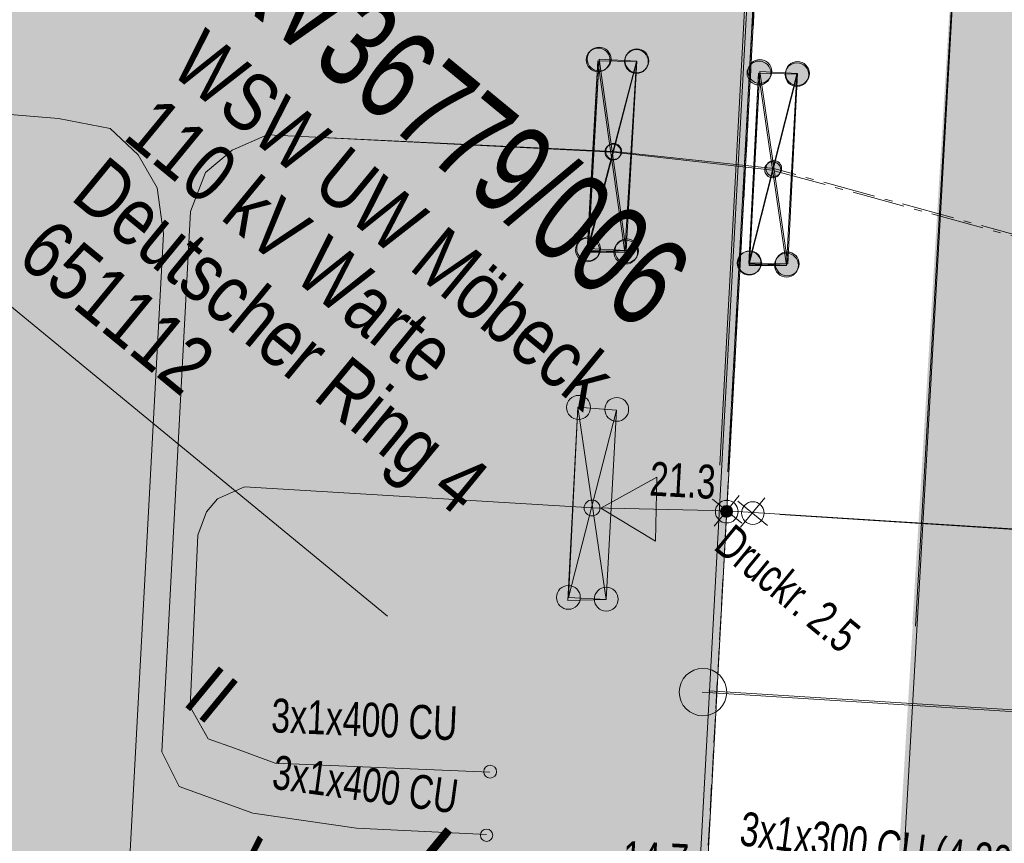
# Model space of a CAD drawing. Header units: metres. Extents: x -740 to 758, y -633 to 854.
# Tile 245 of 256: x -360 to -344, y 249 to 262. Entities that reach past the tile are written whole.
import ezdxf

# ---------------------------------------------------------------- set-up
doc = ezdxf.new("R2010")
doc.units = ezdxf.units.M
doc.header["$MEASUREMENT"] = 0
doc.linetypes.add('416_125', pattern=[0.5408, 0.416, -0.1248])
doc.linetypes.add('832_166_125_166', pattern=[1.2896, 0.832, -0.1664, 0.1248, -0.1664])
for name, color, linetype in [('Grundkarte.LOVION', 7, 'Continuous'), ('Grundkarte_Text.LOVION', 7, 'Continuous'), ('Strom.LOVION', 7, 'Continuous'), ('StromBemass.LOVION', 7, 'Continuous'), ('Telko.LOVION', 7, 'Continuous')]:
    doc.layers.add(name, color=color, linetype=linetype)
doc.styles.add('ERSTELLTER_STIL_1', font='arial.ttf')

msp = doc.modelspace()

# ---------------------------------------------------------------- hatches: boundary and pattern name
at = {"layer": 'Grundkarte.LOVION', "linetype": 'Continuous', "lineweight": 18}
for points in [[(-365.906, 264.829), (-367.371, 233.563), (-349.916, 232.787), (-348.211, 264.017)], [(-360.602, 264.599), (-348.743, 254.853), (-348.246, 263.975)]]:
    msp.add_hatch(color=254, dxfattribs=at).paths.add_polyline_path(points)
at = {"layer": 'Strom.LOVION', "linetype": 'Continuous', "lineweight": 18}
for color, points in [(34, [(-367.546, 233.842), (-349.789, 232.844), (-348.078, 264.311), (-365.845, 265.263)]), (34, [(-361.1, 265.009), (-348.615, 254.747), (-348.099, 264.285)]), (230, [(-345.029, 263.566), (-345.706, 252.357), (-325.812, 236.007), (-311.094, 235.406), (-315.332, 262.582)]), (230, [(-312.615, 235.488), (-345.107, 262.193), (-346.634, 236.847)]), (49, [(-350.5, 261.134), (-350.487, 261.153), (-350.475, 261.174), (-350.467, 261.196), (-350.461, 261.219), (-350.458, 261.242), (-350.458, 261.266), (-350.461, 261.289), (-350.467, 261.312), (-350.476, 261.334), (-350.487, 261.354), (-350.501, 261.373), (-350.517, 261.391), (-350.536, 261.406), (-350.556, 261.418), (-350.577, 261.428), (-350.6, 261.435), (-350.623, 261.44), (-350.646, 261.441), (-350.67, 261.44), (-350.693, 261.435), (-350.715, 261.428), (-350.737, 261.418), (-350.757, 261.405), (-350.775, 261.39), (-350.791, 261.373), (-350.805, 261.353), (-350.816, 261.333), (-350.825, 261.311), (-350.83, 261.288), (-350.833, 261.264), (-350.833, 261.241), (-350.83, 261.217), (-350.824, 261.194), (-350.816, 261.173), (-350.804, 261.152), (-350.79, 261.133), (-350.774, 261.116), (-350.756, 261.101), (-350.736, 261.088), (-350.714, 261.078), (-350.692, 261.071), (-350.669, 261.067), (-350.645, 261.065), (-350.622, 261.067), (-350.598, 261.071), (-350.576, 261.079), (-350.555, 261.089), (-350.535, 261.101), (-350.517, 261.117)]), (49, [(-350.518, 261.12), (-350.504, 261.139), (-350.493, 261.16), (-350.484, 261.182), (-350.478, 261.204), (-350.475, 261.228), (-350.476, 261.251), (-350.479, 261.274), (-350.484, 261.297), (-350.493, 261.319), (-350.505, 261.34), (-350.518, 261.358), (-350.535, 261.376), (-350.553, 261.39), (-350.572, 261.403), (-350.594, 261.413), (-350.616, 261.42), (-350.639, 261.424), (-350.663, 261.426), (-350.686, 261.424), (-350.709, 261.42), (-350.731, 261.412), (-350.753, 261.402), (-350.772, 261.39), (-350.79, 261.375), (-350.806, 261.358), (-350.82, 261.339), (-350.831, 261.318), (-350.84, 261.296), (-350.846, 261.273), (-350.849, 261.25), (-350.849, 261.227), (-350.846, 261.203), (-350.84, 261.181), (-350.831, 261.159), (-350.82, 261.138), (-350.806, 261.119), (-350.79, 261.102), (-350.771, 261.087), (-350.752, 261.075), (-350.73, 261.065), (-350.708, 261.058), (-350.685, 261.053), (-350.661, 261.052), (-350.638, 261.054), (-350.615, 261.058), (-350.593, 261.065), (-350.571, 261.075), (-350.552, 261.088), (-350.534, 261.103)]), (49, [(-349.913, 261.095), (-349.9, 261.114), (-349.888, 261.135), (-349.88, 261.157), (-349.874, 261.18), (-349.871, 261.203), (-349.871, 261.226), (-349.874, 261.25), (-349.88, 261.272), (-349.889, 261.294), (-349.9, 261.315), (-349.914, 261.334), (-349.93, 261.351), (-349.948, 261.366), (-349.968, 261.378), (-349.99, 261.388), (-350.012, 261.395), (-350.035, 261.399), (-350.058, 261.401), (-350.082, 261.399), (-350.105, 261.395), (-350.127, 261.388), (-350.148, 261.377), (-350.168, 261.365), (-350.186, 261.35), (-350.202, 261.333), (-350.216, 261.314), (-350.227, 261.293), (-350.236, 261.271), (-350.242, 261.248), (-350.245, 261.225), (-350.244, 261.202), (-350.241, 261.178), (-350.235, 261.156), (-350.227, 261.134), (-350.215, 261.113), (-350.202, 261.094), (-350.185, 261.077), (-350.167, 261.062), (-350.147, 261.05), (-350.126, 261.04), (-350.104, 261.033), (-350.081, 261.028), (-350.057, 261.027), (-350.034, 261.029), (-350.011, 261.033), (-349.989, 261.04), (-349.967, 261.05), (-349.948, 261.063), (-349.929, 261.078)]), (49, [(-349.905, 261.104), (-349.891, 261.123), (-349.88, 261.144), (-349.871, 261.166), (-349.865, 261.189), (-349.862, 261.212), (-349.862, 261.236), (-349.865, 261.259), (-349.871, 261.282), (-349.88, 261.304), (-349.891, 261.325), (-349.905, 261.344), (-349.922, 261.361), (-349.94, 261.376), (-349.96, 261.388), (-349.981, 261.398), (-350.004, 261.406), (-350.027, 261.41), (-350.05, 261.411), (-350.074, 261.41), (-350.097, 261.405), (-350.119, 261.398), (-350.141, 261.388), (-350.16, 261.375), (-350.179, 261.36), (-350.195, 261.343), (-350.208, 261.324), (-350.22, 261.303), (-350.228, 261.281), (-350.234, 261.258), (-350.237, 261.235), (-350.237, 261.211), (-350.234, 261.188), (-350.228, 261.165), (-350.219, 261.143), (-350.208, 261.122), (-350.194, 261.103), (-350.178, 261.086), (-350.159, 261.071), (-350.14, 261.059), (-350.118, 261.049), (-350.096, 261.042), (-350.073, 261.037), (-350.049, 261.036), (-350.026, 261.037), (-350.002, 261.042), (-349.98, 261.049), (-349.959, 261.059), (-349.939, 261.072), (-349.921, 261.087)]), (49, [(-347.979, 260.913), (-347.965, 260.932), (-347.954, 260.953), (-347.945, 260.975), (-347.939, 260.998), (-347.937, 261.021), (-347.937, 261.045), (-347.94, 261.069), (-347.946, 261.091), (-347.954, 261.113), (-347.966, 261.134), (-347.98, 261.153), (-347.996, 261.17), (-348.014, 261.185), (-348.034, 261.198), (-348.056, 261.208), (-348.078, 261.215), (-348.102, 261.22), (-348.125, 261.221), (-348.149, 261.22), (-348.172, 261.215), (-348.195, 261.208), (-348.216, 261.198), (-348.236, 261.185), (-348.254, 261.17), (-348.27, 261.152), (-348.284, 261.133), (-348.295, 261.112), (-348.304, 261.09), (-348.31, 261.067), (-348.313, 261.044), (-348.313, 261.02), (-348.31, 260.997), (-348.304, 260.974), (-348.295, 260.952), (-348.283, 260.931), (-348.269, 260.912), (-348.253, 260.895), (-348.235, 260.88), (-348.215, 260.867), (-348.193, 260.857), (-348.171, 260.85), (-348.148, 260.846), (-348.124, 260.844), (-348.1, 260.846), (-348.077, 260.85), (-348.055, 260.858), (-348.033, 260.868), (-348.013, 260.881), (-347.995, 260.896)]), (49, [(-347.967, 260.939), (-347.953, 260.958), (-347.942, 260.979), (-347.933, 261.001), (-347.928, 261.023), (-347.925, 261.047), (-347.925, 261.07), (-347.928, 261.094), (-347.934, 261.117), (-347.943, 261.138), (-347.954, 261.159), (-347.968, 261.178), (-347.984, 261.195), (-348.002, 261.21), (-348.022, 261.223), (-348.044, 261.233), (-348.066, 261.24), (-348.089, 261.244), (-348.113, 261.246), (-348.136, 261.244), (-348.159, 261.24), (-348.182, 261.232), (-348.203, 261.222), (-348.223, 261.209), (-348.241, 261.194), (-348.257, 261.177), (-348.271, 261.158), (-348.282, 261.137), (-348.291, 261.115), (-348.297, 261.093), (-348.3, 261.069), (-348.299, 261.046), (-348.296, 261.022), (-348.291, 260.999), (-348.282, 260.978), (-348.27, 260.957), (-348.256, 260.938), (-348.24, 260.921), (-348.222, 260.906), (-348.202, 260.893), (-348.181, 260.883), (-348.158, 260.876), (-348.135, 260.872), (-348.112, 260.87), (-348.088, 260.872), (-348.065, 260.876), (-348.043, 260.884), (-348.021, 260.894), (-348.001, 260.906), (-347.983, 260.922)]), (49, [(-347.382, 260.888), (-347.369, 260.907), (-347.357, 260.928), (-347.349, 260.95), (-347.343, 260.972), (-347.34, 260.995), (-347.34, 261.019), (-347.343, 261.042), (-347.349, 261.065), (-347.358, 261.086), (-347.369, 261.107), (-347.383, 261.126), (-347.399, 261.143), (-347.417, 261.158), (-347.437, 261.17), (-347.458, 261.18), (-347.48, 261.187), (-347.503, 261.192), (-347.527, 261.193), (-347.55, 261.191), (-347.573, 261.187), (-347.595, 261.18), (-347.617, 261.17), (-347.636, 261.157), (-347.654, 261.142), (-347.67, 261.125), (-347.684, 261.106), (-347.695, 261.085), (-347.704, 261.064), (-347.709, 261.041), (-347.712, 261.018), (-347.712, 260.994), (-347.709, 260.971), (-347.703, 260.948), (-347.695, 260.927), (-347.683, 260.906), (-347.669, 260.887), (-347.653, 260.87), (-347.635, 260.855), (-347.615, 260.843), (-347.594, 260.833), (-347.572, 260.826), (-347.549, 260.822), (-347.526, 260.82), (-347.502, 260.822), (-347.479, 260.826), (-347.457, 260.834), (-347.436, 260.844), (-347.416, 260.856), (-347.398, 260.871)]), (49, [(-347.374, 260.906), (-347.36, 260.925), (-347.349, 260.945), (-347.34, 260.967), (-347.335, 260.99), (-347.332, 261.014), (-347.332, 261.037), (-347.335, 261.061), (-347.341, 261.084), (-347.349, 261.106), (-347.361, 261.126), (-347.375, 261.145), (-347.391, 261.162), (-347.409, 261.177), (-347.429, 261.19), (-347.451, 261.2), (-347.473, 261.207), (-347.496, 261.212), (-347.52, 261.213), (-347.544, 261.211), (-347.567, 261.207), (-347.589, 261.199), (-347.61, 261.189), (-347.63, 261.177), (-347.648, 261.162), (-347.665, 261.144), (-347.678, 261.125), (-347.69, 261.104), (-347.698, 261.082), (-347.704, 261.06), (-347.707, 261.036), (-347.707, 261.012), (-347.704, 260.989), (-347.698, 260.966), (-347.689, 260.944), (-347.678, 260.924), (-347.664, 260.905), (-347.648, 260.887), (-347.629, 260.872), (-347.609, 260.86), (-347.588, 260.85), (-347.566, 260.843), (-347.542, 260.838), (-347.519, 260.837), (-347.495, 260.838), (-347.472, 260.843), (-347.45, 260.85), (-347.428, 260.86), (-347.408, 260.873), (-347.39, 260.888)]), (49, [(-350.331, 259.708), (-350.322, 259.72), (-350.315, 259.734), (-350.309, 259.749), (-350.305, 259.764), (-350.303, 259.779), (-350.303, 259.795), (-350.305, 259.811), (-350.309, 259.826), (-350.315, 259.84), (-350.323, 259.854), (-350.332, 259.867), (-350.343, 259.878), (-350.355, 259.888), (-350.368, 259.896), (-350.382, 259.903), (-350.397, 259.908), (-350.413, 259.911), (-350.428, 259.911), (-350.444, 259.91), (-350.459, 259.907), (-350.474, 259.903), (-350.488, 259.896), (-350.501, 259.887), (-350.513, 259.877), (-350.524, 259.866), (-350.533, 259.853), (-350.541, 259.84), (-350.546, 259.825), (-350.55, 259.81), (-350.552, 259.794), (-350.552, 259.779), (-350.55, 259.763), (-350.546, 259.748), (-350.54, 259.733), (-350.533, 259.72), (-350.524, 259.707), (-350.513, 259.696), (-350.501, 259.686), (-350.487, 259.677), (-350.473, 259.671), (-350.458, 259.666), (-350.443, 259.663), (-350.427, 259.662), (-350.412, 259.663), (-350.396, 259.666), (-350.382, 259.671), (-350.367, 259.678), (-350.354, 259.686), (-350.342, 259.696)]), (49, [(-350.32, 259.717), (-350.311, 259.73), (-350.303, 259.744), (-350.297, 259.759), (-350.293, 259.774), (-350.291, 259.789), (-350.292, 259.805), (-350.294, 259.821), (-350.298, 259.836), (-350.303, 259.85), (-350.311, 259.864), (-350.32, 259.877), (-350.331, 259.888), (-350.343, 259.898), (-350.356, 259.906), (-350.371, 259.913), (-350.386, 259.918), (-350.401, 259.921), (-350.417, 259.922), (-350.432, 259.921), (-350.448, 259.918), (-350.463, 259.913), (-350.477, 259.906), (-350.49, 259.898), (-350.502, 259.888), (-350.513, 259.876), (-350.522, 259.863), (-350.53, 259.85), (-350.535, 259.835), (-350.539, 259.82), (-350.541, 259.804), (-350.541, 259.788), (-350.539, 259.773), (-350.535, 259.758), (-350.529, 259.743), (-350.522, 259.729), (-350.512, 259.717), (-350.502, 259.705), (-350.489, 259.695), (-350.476, 259.687), (-350.462, 259.68), (-350.447, 259.676), (-350.432, 259.673), (-350.416, 259.672), (-350.4, 259.673), (-350.385, 259.676), (-350.37, 259.681), (-350.356, 259.687), (-350.342, 259.696), (-350.33, 259.706)]), (49, [(-347.812, 259.429), (-347.803, 259.442), (-347.795, 259.456), (-347.79, 259.47), (-347.786, 259.486), (-347.784, 259.501), (-347.784, 259.517), (-347.786, 259.533), (-347.79, 259.548), (-347.796, 259.563), (-347.803, 259.577), (-347.813, 259.589), (-347.823, 259.601), (-347.836, 259.611), (-347.849, 259.619), (-347.863, 259.626), (-347.878, 259.631), (-347.894, 259.634), (-347.91, 259.635), (-347.925, 259.634), (-347.941, 259.631), (-347.956, 259.626), (-347.97, 259.619), (-347.983, 259.61), (-347.996, 259.6), (-348.006, 259.589), (-348.016, 259.576), (-348.023, 259.562), (-348.029, 259.547), (-348.033, 259.532), (-348.035, 259.516), (-348.035, 259.501), (-348.033, 259.485), (-348.029, 259.47), (-348.023, 259.455), (-348.015, 259.441), (-348.006, 259.428), (-347.995, 259.417), (-347.983, 259.407), (-347.969, 259.399), (-347.955, 259.392), (-347.94, 259.387), (-347.925, 259.384), (-347.909, 259.383), (-347.893, 259.384), (-347.878, 259.387), (-347.863, 259.392), (-347.848, 259.399), (-347.835, 259.407), (-347.823, 259.418)]), (49, [(-347.796, 259.449), (-347.787, 259.461), (-347.779, 259.475), (-347.774, 259.49), (-347.77, 259.505), (-347.768, 259.52), (-347.768, 259.536), (-347.77, 259.551), (-347.774, 259.566), (-347.78, 259.581), (-347.787, 259.594), (-347.797, 259.607), (-347.807, 259.618), (-347.819, 259.628), (-347.832, 259.636), (-347.847, 259.643), (-347.861, 259.648), (-347.877, 259.651), (-347.892, 259.652), (-347.908, 259.651), (-347.923, 259.648), (-347.938, 259.643), (-347.952, 259.636), (-347.965, 259.628), (-347.977, 259.618), (-347.988, 259.606), (-347.997, 259.594), (-348.004, 259.58), (-348.01, 259.565), (-348.014, 259.55), (-348.016, 259.535), (-348.016, 259.519), (-348.014, 259.504), (-348.01, 259.489), (-348.004, 259.474), (-347.996, 259.461), (-347.987, 259.448), (-347.976, 259.437), (-347.964, 259.427), (-347.951, 259.419), (-347.937, 259.412), (-347.922, 259.407), (-347.907, 259.404), (-347.891, 259.404), (-347.876, 259.405), (-347.861, 259.408), (-347.846, 259.412), (-347.832, 259.419), (-347.819, 259.427), (-347.807, 259.437)]), (49, [(-350.685, 258.124), (-350.671, 258.143), (-350.659, 258.163), (-350.651, 258.185), (-350.645, 258.208), (-350.642, 258.231), (-350.642, 258.255), (-350.645, 258.278), (-350.651, 258.301), (-350.66, 258.323), (-350.671, 258.343), (-350.685, 258.362), (-350.701, 258.379), (-350.72, 258.394), (-350.739, 258.407), (-350.761, 258.417), (-350.783, 258.424), (-350.806, 258.428), (-350.83, 258.43), (-350.853, 258.428), (-350.876, 258.424), (-350.899, 258.416), (-350.92, 258.406), (-350.94, 258.394), (-350.958, 258.379), (-350.974, 258.361), (-350.988, 258.342), (-350.999, 258.322), (-351.007, 258.3), (-351.013, 258.277), (-351.016, 258.254), (-351.016, 258.23), (-351.013, 258.207), (-351.007, 258.184), (-350.998, 258.162), (-350.987, 258.142), (-350.973, 258.123), (-350.957, 258.106), (-350.939, 258.091), (-350.919, 258.078), (-350.898, 258.068), (-350.875, 258.061), (-350.852, 258.057), (-350.829, 258.055), (-350.805, 258.057), (-350.782, 258.061), (-350.76, 258.069), (-350.738, 258.079), (-350.719, 258.091), (-350.701, 258.106)]), (49, [(-350.666, 258.144), (-350.652, 258.163), (-350.641, 258.184), (-350.632, 258.206), (-350.626, 258.228), (-350.624, 258.252), (-350.624, 258.275), (-350.627, 258.299), (-350.633, 258.322), (-350.641, 258.344), (-350.653, 258.364), (-350.667, 258.383), (-350.683, 258.401), (-350.701, 258.416), (-350.721, 258.428), (-350.743, 258.438), (-350.765, 258.445), (-350.788, 258.45), (-350.812, 258.451), (-350.835, 258.45), (-350.859, 258.445), (-350.881, 258.438), (-350.902, 258.428), (-350.922, 258.415), (-350.94, 258.4), (-350.956, 258.382), (-350.97, 258.363), (-350.982, 258.343), (-350.99, 258.321), (-350.996, 258.298), (-350.999, 258.274), (-350.999, 258.251), (-350.996, 258.227), (-350.99, 258.204), (-350.981, 258.182), (-350.97, 258.162), (-350.956, 258.143), (-350.94, 258.126), (-350.921, 258.111), (-350.901, 258.098), (-350.88, 258.088), (-350.857, 258.081), (-350.834, 258.076), (-350.811, 258.075), (-350.787, 258.077), (-350.764, 258.081), (-350.741, 258.088), (-350.72, 258.099), (-350.7, 258.111), (-350.682, 258.126)]), (49, [(-350.081, 258.092), (-350.067, 258.111), (-350.056, 258.132), (-350.048, 258.154), (-350.042, 258.176), (-350.039, 258.2), (-350.039, 258.223), (-350.042, 258.247), (-350.048, 258.269), (-350.057, 258.291), (-350.068, 258.312), (-350.082, 258.331), (-350.098, 258.348), (-350.116, 258.363), (-350.136, 258.375), (-350.157, 258.385), (-350.18, 258.392), (-350.203, 258.397), (-350.226, 258.398), (-350.25, 258.396), (-350.273, 258.392), (-350.295, 258.385), (-350.317, 258.375), (-350.336, 258.362), (-350.354, 258.347), (-350.37, 258.33), (-350.384, 258.311), (-350.395, 258.29), (-350.404, 258.268), (-350.41, 258.245), (-350.413, 258.222), (-350.413, 258.199), (-350.41, 258.175), (-350.404, 258.152), (-350.395, 258.131), (-350.384, 258.11), (-350.37, 258.091), (-350.353, 258.074), (-350.335, 258.059), (-350.315, 258.047), (-350.294, 258.037), (-350.272, 258.029), (-350.249, 258.025), (-350.225, 258.024), (-350.202, 258.025), (-350.179, 258.03), (-350.156, 258.037), (-350.135, 258.047), (-350.115, 258.06), (-350.097, 258.075)]), (49, [(-350.068, 258.112), (-350.054, 258.131), (-350.043, 258.152), (-350.034, 258.174), (-350.029, 258.196), (-350.026, 258.22), (-350.026, 258.243), (-350.029, 258.266), (-350.035, 258.289), (-350.043, 258.311), (-350.055, 258.331), (-350.069, 258.35), (-350.085, 258.367), (-350.103, 258.382), (-350.123, 258.395), (-350.144, 258.405), (-350.166, 258.412), (-350.189, 258.416), (-350.213, 258.418), (-350.236, 258.416), (-350.259, 258.411), (-350.281, 258.404), (-350.303, 258.394), (-350.322, 258.381), (-350.34, 258.366), (-350.356, 258.349), (-350.37, 258.33), (-350.381, 258.31), (-350.39, 258.288), (-350.396, 258.265), (-350.399, 258.242), (-350.399, 258.218), (-350.396, 258.195), (-350.39, 258.172), (-350.381, 258.151), (-350.37, 258.13), (-350.356, 258.111), (-350.34, 258.094), (-350.321, 258.079), (-350.302, 258.067), (-350.28, 258.057), (-350.258, 258.05), (-350.235, 258.045), (-350.212, 258.044), (-350.188, 258.045), (-350.165, 258.05), (-350.143, 258.057), (-350.122, 258.067), (-350.102, 258.08), (-350.084, 258.095)]), (49, [(-348.136, 257.918), (-348.122, 257.937), (-348.111, 257.957), (-348.102, 257.979), (-348.097, 258.002), (-348.094, 258.025), (-348.094, 258.049), (-348.097, 258.072), (-348.103, 258.095), (-348.112, 258.117), (-348.123, 258.137), (-348.137, 258.156), (-348.153, 258.174), (-348.171, 258.188), (-348.191, 258.201), (-348.212, 258.211), (-348.235, 258.218), (-348.258, 258.222), (-348.281, 258.224), (-348.305, 258.222), (-348.328, 258.218), (-348.35, 258.211), (-348.371, 258.2), (-348.391, 258.188), (-348.409, 258.173), (-348.425, 258.156), (-348.439, 258.136), (-348.45, 258.116), (-348.459, 258.094), (-348.465, 258.071), (-348.468, 258.048), (-348.468, 258.024), (-348.465, 258.001), (-348.459, 257.978), (-348.45, 257.956), (-348.439, 257.936), (-348.425, 257.917), (-348.409, 257.9), (-348.39, 257.885), (-348.37, 257.872), (-348.349, 257.862), (-348.327, 257.855), (-348.304, 257.851), (-348.28, 257.849), (-348.257, 257.851), (-348.234, 257.855), (-348.211, 257.863), (-348.19, 257.873), (-348.17, 257.885), (-348.152, 257.9)]), (49, [(-348.129, 257.925), (-348.115, 257.943), (-348.104, 257.964), (-348.095, 257.986), (-348.09, 258.008), (-348.087, 258.032), (-348.087, 258.055), (-348.09, 258.078), (-348.096, 258.101), (-348.104, 258.122), (-348.116, 258.143), (-348.13, 258.162), (-348.146, 258.178), (-348.164, 258.193), (-348.183, 258.206), (-348.204, 258.216), (-348.227, 258.223), (-348.25, 258.227), (-348.273, 258.228), (-348.296, 258.227), (-348.319, 258.222), (-348.341, 258.215), (-348.362, 258.205), (-348.382, 258.193), (-348.4, 258.178), (-348.416, 258.161), (-348.43, 258.142), (-348.441, 258.121), (-348.449, 258.099), (-348.455, 258.077), (-348.458, 258.054), (-348.458, 258.03), (-348.455, 258.007), (-348.449, 257.985), (-348.44, 257.963), (-348.429, 257.942), (-348.415, 257.924), (-348.399, 257.907), (-348.381, 257.892), (-348.361, 257.879), (-348.34, 257.87), (-348.318, 257.862), (-348.295, 257.858), (-348.272, 257.857), (-348.248, 257.858), (-348.226, 257.863), (-348.203, 257.87), (-348.182, 257.88), (-348.163, 257.893), (-348.145, 257.907)]), (49, [(-347.545, 257.885), (-347.532, 257.904), (-347.52, 257.925), (-347.512, 257.946), (-347.506, 257.969), (-347.503, 257.993), (-347.503, 258.016), (-347.506, 258.04), (-347.512, 258.063), (-347.521, 258.085), (-347.532, 258.105), (-347.546, 258.124), (-347.562, 258.141), (-347.581, 258.156), (-347.601, 258.169), (-347.622, 258.179), (-347.644, 258.186), (-347.668, 258.191), (-347.691, 258.192), (-347.715, 258.19), (-347.738, 258.186), (-347.76, 258.179), (-347.782, 258.168), (-347.802, 258.156), (-347.82, 258.141), (-347.836, 258.123), (-347.85, 258.104), (-347.861, 258.084), (-347.87, 258.062), (-347.875, 258.039), (-347.878, 258.015), (-347.878, 257.992), (-347.875, 257.968), (-347.869, 257.945), (-347.86, 257.923), (-347.849, 257.903), (-347.835, 257.884), (-347.819, 257.867), (-347.801, 257.852), (-347.781, 257.839), (-347.759, 257.829), (-347.737, 257.822), (-347.714, 257.817), (-347.69, 257.816), (-347.666, 257.818), (-347.643, 257.822), (-347.621, 257.829), (-347.599, 257.84), (-347.58, 257.852), (-347.561, 257.867)]), (49, [(-347.534, 257.905), (-347.52, 257.924), (-347.509, 257.945), (-347.501, 257.967), (-347.495, 257.99), (-347.492, 258.013), (-347.492, 258.037), (-347.495, 258.06), (-347.501, 258.083), (-347.51, 258.105), (-347.521, 258.125), (-347.535, 258.144), (-347.551, 258.161), (-347.569, 258.176), (-347.589, 258.189), (-347.611, 258.199), (-347.633, 258.206), (-347.656, 258.21), (-347.68, 258.212), (-347.703, 258.21), (-347.726, 258.206), (-347.749, 258.198), (-347.77, 258.188), (-347.79, 258.176), (-347.808, 258.161), (-347.824, 258.143), (-347.838, 258.124), (-347.849, 258.104), (-347.858, 258.082), (-347.864, 258.059), (-347.866, 258.035), (-347.866, 258.012), (-347.863, 257.988), (-347.857, 257.966), (-347.849, 257.944), (-347.837, 257.923), (-347.823, 257.904), (-347.807, 257.887), (-347.789, 257.872), (-347.769, 257.859), (-347.748, 257.849), (-347.725, 257.842), (-347.702, 257.838), (-347.679, 257.837), (-347.655, 257.838), (-347.632, 257.843), (-347.61, 257.85), (-347.588, 257.86), (-347.568, 257.873), (-347.55, 257.888)]), (49, [(-350.824, 255.644), (-350.81, 255.663), (-350.799, 255.683), (-350.79, 255.706), (-350.785, 255.728), (-350.782, 255.752), (-350.782, 255.776), (-350.785, 255.799), (-350.791, 255.822), (-350.8, 255.844), (-350.811, 255.865), (-350.825, 255.884), (-350.841, 255.901), (-350.86, 255.916), (-350.88, 255.929), (-350.901, 255.939), (-350.924, 255.946), (-350.947, 255.95), (-350.971, 255.952), (-350.994, 255.95), (-351.017, 255.946), (-351.04, 255.938), (-351.061, 255.928), (-351.081, 255.915), (-351.099, 255.9), (-351.116, 255.883), (-351.129, 255.864), (-351.141, 255.843), (-351.149, 255.821), (-351.155, 255.798), (-351.158, 255.774), (-351.158, 255.751), (-351.155, 255.727), (-351.149, 255.704), (-351.14, 255.682), (-351.129, 255.662), (-351.115, 255.643), (-351.099, 255.625), (-351.08, 255.61), (-351.06, 255.598), (-351.039, 255.588), (-351.016, 255.58), (-350.993, 255.576), (-350.969, 255.575), (-350.946, 255.576), (-350.922, 255.581), (-350.9, 255.588), (-350.879, 255.598), (-350.859, 255.611), (-350.84, 255.626)]), (49, [(-350.223, 255.613), (-350.209, 255.632), (-350.197, 255.653), (-350.189, 255.675), (-350.183, 255.698), (-350.18, 255.721), (-350.18, 255.745), (-350.183, 255.768), (-350.189, 255.791), (-350.198, 255.813), (-350.209, 255.834), (-350.223, 255.853), (-350.24, 255.87), (-350.258, 255.885), (-350.278, 255.897), (-350.299, 255.907), (-350.322, 255.914), (-350.345, 255.919), (-350.368, 255.92), (-350.392, 255.919), (-350.415, 255.914), (-350.437, 255.907), (-350.459, 255.897), (-350.478, 255.884), (-350.497, 255.869), (-350.513, 255.852), (-350.526, 255.833), (-350.538, 255.812), (-350.546, 255.79), (-350.552, 255.767), (-350.555, 255.744), (-350.555, 255.72), (-350.552, 255.697), (-350.546, 255.674), (-350.537, 255.652), (-350.526, 255.631), (-350.512, 255.612), (-350.496, 255.595), (-350.477, 255.58), (-350.458, 255.568), (-350.436, 255.558), (-350.414, 255.55), (-350.391, 255.546), (-350.367, 255.545), (-350.343, 255.546), (-350.32, 255.551), (-350.298, 255.558), (-350.277, 255.568), (-350.257, 255.581), (-350.239, 255.596)]), (49, [(-350.66, 254.099), (-350.651, 254.111), (-350.644, 254.125), (-350.638, 254.14), (-350.634, 254.155), (-350.632, 254.17), (-350.632, 254.186), (-350.634, 254.201), (-350.638, 254.217), (-350.644, 254.231), (-350.652, 254.245), (-350.661, 254.257), (-350.672, 254.269), (-350.684, 254.279), (-350.697, 254.287), (-350.711, 254.294), (-350.726, 254.299), (-350.741, 254.301), (-350.757, 254.302), (-350.773, 254.301), (-350.788, 254.298), (-350.803, 254.293), (-350.817, 254.287), (-350.83, 254.278), (-350.842, 254.268), (-350.853, 254.257), (-350.862, 254.244), (-350.869, 254.23), (-350.875, 254.216), (-350.879, 254.201), (-350.881, 254.185), (-350.881, 254.17), (-350.879, 254.154), (-350.875, 254.139), (-350.869, 254.124), (-350.862, 254.111), (-350.852, 254.098), (-350.842, 254.087), (-350.829, 254.077), (-350.816, 254.068), (-350.802, 254.062), (-350.787, 254.057), (-350.772, 254.054), (-350.756, 254.053), (-350.741, 254.054), (-350.725, 254.057), (-350.71, 254.062), (-350.696, 254.069), (-350.683, 254.077), (-350.671, 254.087)]), (49, [(-350.986, 252.65), (-350.972, 252.669), (-350.961, 252.69), (-350.952, 252.712), (-350.947, 252.735), (-350.944, 252.758), (-350.944, 252.782), (-350.947, 252.805), (-350.953, 252.828), (-350.962, 252.85), (-350.973, 252.87), (-350.987, 252.889), (-351.003, 252.907), (-351.021, 252.922), (-351.041, 252.934), (-351.063, 252.944), (-351.085, 252.951), (-351.108, 252.956), (-351.132, 252.957), (-351.156, 252.956), (-351.179, 252.951), (-351.201, 252.944), (-351.223, 252.934), (-351.242, 252.921), (-351.261, 252.906), (-351.277, 252.889), (-351.29, 252.869), (-351.302, 252.849), (-351.31, 252.827), (-351.316, 252.804), (-351.319, 252.78), (-351.319, 252.757), (-351.316, 252.733), (-351.31, 252.71), (-351.301, 252.689), (-351.29, 252.668), (-351.276, 252.649), (-351.26, 252.632), (-351.241, 252.617), (-351.221, 252.604), (-351.2, 252.594), (-351.178, 252.587), (-351.154, 252.583), (-351.131, 252.581), (-351.107, 252.583), (-351.084, 252.587), (-351.062, 252.595), (-351.04, 252.605), (-351.02, 252.617), (-351.002, 252.633)]), (49, [(-350.388, 252.621), (-350.374, 252.64), (-350.363, 252.661), (-350.354, 252.683), (-350.348, 252.706), (-350.345, 252.729), (-350.345, 252.753), (-350.349, 252.776), (-350.354, 252.799), (-350.363, 252.821), (-350.375, 252.842), (-350.389, 252.861), (-350.405, 252.878), (-350.423, 252.893), (-350.443, 252.906), (-350.464, 252.915), (-350.487, 252.923), (-350.51, 252.927), (-350.534, 252.928), (-350.557, 252.927), (-350.58, 252.922), (-350.603, 252.915), (-350.624, 252.905), (-350.644, 252.892), (-350.662, 252.877), (-350.678, 252.86), (-350.692, 252.841), (-350.703, 252.82), (-350.712, 252.798), (-350.718, 252.775), (-350.721, 252.752), (-350.721, 252.728), (-350.718, 252.705), (-350.712, 252.682), (-350.703, 252.66), (-350.691, 252.639), (-350.677, 252.62), (-350.661, 252.603), (-350.643, 252.588), (-350.623, 252.576), (-350.602, 252.566), (-350.579, 252.558), (-350.556, 252.554), (-350.532, 252.553), (-350.509, 252.554), (-350.486, 252.559), (-350.463, 252.566), (-350.442, 252.576), (-350.422, 252.589), (-350.404, 252.604)]), (49, [(-352.286, 249.958), (-352.279, 249.968), (-352.273, 249.979), (-352.268, 249.991), (-352.265, 250.003), (-352.263, 250.016), (-352.263, 250.029), (-352.265, 250.041), (-352.268, 250.054), (-352.273, 250.065), (-352.279, 250.076), (-352.287, 250.087), (-352.295, 250.096), (-352.305, 250.104), (-352.316, 250.111), (-352.327, 250.116), (-352.339, 250.12), (-352.352, 250.122), (-352.364, 250.123), (-352.377, 250.122), (-352.389, 250.12), (-352.401, 250.116), (-352.413, 250.11), (-352.424, 250.103), (-352.433, 250.095), (-352.442, 250.086), (-352.449, 250.076), (-352.455, 250.065), (-352.46, 250.053), (-352.463, 250.041), (-352.465, 250.028), (-352.465, 250.015), (-352.463, 250.003), (-352.46, 249.991), (-352.455, 249.979), (-352.449, 249.968), (-352.442, 249.958), (-352.433, 249.948), (-352.423, 249.94), (-352.412, 249.934), (-352.401, 249.928), (-352.389, 249.924), (-352.376, 249.922), (-352.364, 249.921), (-352.351, 249.922), (-352.339, 249.925), (-352.327, 249.928), (-352.315, 249.934), (-352.305, 249.941), (-352.295, 249.949)]), (49, [(-352.344, 248.958), (-352.337, 248.968), (-352.331, 248.978), (-352.326, 248.99), (-352.323, 249.002), (-352.322, 249.014), (-352.322, 249.026), (-352.324, 249.039), (-352.327, 249.05), (-352.331, 249.062), (-352.337, 249.073), (-352.344, 249.083), (-352.353, 249.092), (-352.362, 249.099), (-352.373, 249.106), (-352.384, 249.111), (-352.396, 249.115), (-352.408, 249.117), (-352.42, 249.118), (-352.432, 249.117), (-352.444, 249.115), (-352.456, 249.111), (-352.467, 249.106), (-352.478, 249.099), (-352.487, 249.091), (-352.495, 249.082), (-352.503, 249.072), (-352.509, 249.061), (-352.513, 249.05), (-352.516, 249.038), (-352.518, 249.026), (-352.518, 249.013), (-352.516, 249.001), (-352.513, 248.989), (-352.508, 248.978), (-352.502, 248.967), (-352.495, 248.957), (-352.487, 248.948), (-352.477, 248.94), (-352.467, 248.934), (-352.456, 248.929), (-352.444, 248.925), (-352.432, 248.923), (-352.419, 248.922), (-352.407, 248.923), (-352.395, 248.925), (-352.383, 248.929), (-352.372, 248.934), (-352.362, 248.941), (-352.352, 248.949)])]:
    msp.add_hatch(color=color, dxfattribs=at).paths.add_polyline_path(points)
at = {"layer": 'StromBemass.LOVION', "linetype": 'Continuous', "lineweight": 13}
for points in [[(-348.564, 254.063), (-348.557, 254.073), (-348.551, 254.083), (-348.547, 254.094), (-348.544, 254.105), (-348.542, 254.117), (-348.542, 254.129), (-348.544, 254.141), (-348.547, 254.152), (-348.551, 254.163), (-348.557, 254.174), (-348.564, 254.183), (-348.572, 254.192), (-348.581, 254.199), (-348.591, 254.206), (-348.602, 254.211), (-348.613, 254.214), (-348.625, 254.216), (-348.637, 254.217), (-348.648, 254.216), (-348.66, 254.214), (-348.671, 254.21), (-348.682, 254.205), (-348.692, 254.199), (-348.701, 254.191), (-348.709, 254.183), (-348.716, 254.173), (-348.722, 254.163), (-348.726, 254.152), (-348.729, 254.14), (-348.73, 254.128), (-348.73, 254.117), (-348.729, 254.105), (-348.726, 254.093), (-348.722, 254.082), (-348.716, 254.072), (-348.709, 254.062), (-348.701, 254.054), (-348.692, 254.046), (-348.682, 254.04), (-348.671, 254.035), (-348.66, 254.031), (-348.648, 254.029), (-348.636, 254.029), (-348.624, 254.029), (-348.613, 254.032), (-348.601, 254.035), (-348.591, 254.04), (-348.581, 254.047), (-348.572, 254.054)], [(-348.586, 254.093), (-348.582, 254.1), (-348.578, 254.107), (-348.575, 254.114), (-348.573, 254.122), (-348.572, 254.13), (-348.572, 254.138), (-348.573, 254.146), (-348.575, 254.153), (-348.578, 254.161), (-348.582, 254.168), (-348.587, 254.174), (-348.592, 254.18), (-348.598, 254.185), (-348.605, 254.189), (-348.612, 254.193), (-348.62, 254.195), (-348.628, 254.196), (-348.636, 254.197), (-348.643, 254.196), (-348.651, 254.195), (-348.659, 254.192), (-348.666, 254.189), (-348.673, 254.185), (-348.679, 254.18), (-348.684, 254.174), (-348.689, 254.167), (-348.693, 254.16), (-348.696, 254.153), (-348.698, 254.145), (-348.699, 254.137), (-348.699, 254.129), (-348.698, 254.121), (-348.696, 254.114), (-348.693, 254.106), (-348.689, 254.099), (-348.684, 254.093), (-348.679, 254.087), (-348.672, 254.082), (-348.666, 254.078), (-348.658, 254.075), (-348.651, 254.072), (-348.643, 254.071), (-348.635, 254.07), (-348.627, 254.071), (-348.619, 254.072), (-348.612, 254.075), (-348.605, 254.078), (-348.598, 254.082), (-348.592, 254.088)]]:
    msp.add_hatch(color=7, dxfattribs=at).paths.add_polyline_path(points)

# ---------------------------------------------------------------- linework, layer by layer
at = {"layer": 'Grundkarte.LOVION', "color": 8, "linetype": 'Continuous', "lineweight": 18}
for points in [[(-310.218, 256.521), (-334.054, 263.619), (-344.709, 268.607), (-369.067, 276.51), (-374.528, 278.252), (-369.067, 276.51), (-369.537, 271.943), (-369.067, 276.51), (-344.709, 268.607), (-367.03, 269.882), (-344.709, 268.607), (-345.658, 252.317), (-344.709, 268.607), (-334.054, 263.619), (-310.218, 256.521)], [(-360.602, 264.599), (-348.246, 263.975), (-348.743, 254.853)]]:
    msp.add_lwpolyline(points, dxfattribs=at)
for points in [[(-365.906, 264.829), (-348.211, 264.017), (-349.916, 232.787), (-367.371, 233.563)], [(-346.975, 228.7), (-396.929, 231.471), (-395.73, 252.455), (-396.929, 231.471), (-346.975, 228.7), (-345.072, 262.137)]]:
    msp.add_lwpolyline(points, close=True, dxfattribs=at)
at = {"layer": 'Grundkarte.LOVION', "color": 7, "linetype": 'Continuous', "lineweight": 13}
msp.add_lwpolyline([(-348.918, 251.298), (-330.481, 250.145)], dxfattribs=at)
at = {"layer": 'Strom.LOVION', "color": 194, "linetype": 'Continuous', "lineweight": 18}
for points in [[(-222.751, 328.81), (-232.751, 329.221), (-242.74, 329.516), (-252.716, 329.826), (-267.457, 330.202), (-268.589, 329.383), (-269.041, 328.57), (-274.658, 317.248), (-284.83, 295.83), (-286.384, 292.53), (-291.881, 278.767), (-297.566, 264.512), (-298.805, 259.499), (-299.408, 258.11), (-300.417, 256.947), (-301.695, 256.113), (-303.585, 255.189), (-305.846, 255.19), (-311.247, 254.81), (-315.179, 254.218), (-325.31, 252.637), (-347.795, 254.074)], [(-366.086, 260.777), (-364.634, 260.742), (-364.086, 260.721), (-359.169, 260.315), (-358.356, 260.158), (-357.916, 259.743), (-357.615, 259.226), (-357.514, 258.497), (-358.072, 248.186), (-357.769, 247.802), (-356.892, 247.297), (-355.626, 247.199), (-354.571, 247.14), (-352.951, 247.047), (-352.535, 247.028)], [(-347.89, 259.526), (-350.414, 259.797), (-355.878, 260.061), (-356.431, 259.815), (-356.854, 259.463), (-357.09, 258.849), (-357.543, 250.337), (-357.268, 249.787), (-356.104, 249.369), (-354.47, 249.13), (-352.421, 249.034)], [(-347.912, 259.501), (-350.423, 259.787), (-355.026, 260.017)], [(-348.634, 254.134), (-350.248, 254.168), (-350.752, 254.178), (-356.238, 254.513), (-356.662, 254.324), (-356.834, 254.115), (-356.975, 253.747), (-357.096, 251.045), (-356.81, 250.541), (-356.396, 250.39), (-355.753, 250.157), (-352.369, 250.015)], [(-334.196, 253.225), (-348.634, 254.134)]]:
    msp.add_lwpolyline(points, dxfattribs=at)
at = {"layer": 'Strom.LOVION', "color": 34, "linetype": 'Continuous', "lineweight": 18}
msp.add_lwpolyline([(-367.546, 233.842), (-365.845, 265.263), (-348.078, 264.311), (-349.789, 232.844)], close=True, dxfattribs=at)
msp.add_lwpolyline([(-361.1, 265.009), (-348.099, 264.285), (-348.615, 254.747)], dxfattribs=at)
at = {"layer": 'Strom.LOVION', "color": 49, "linetype": 'Continuous', "lineweight": 18}
for points in [[(-350.667, 261.226), (-350.059, 261.212), (-350.239, 258.209), (-350.833, 258.24)], [(-350.645, 261.252), (-350.051, 261.222), (-350.217, 258.235), (-350.811, 258.266)], [(-348.135, 261.03), (-347.528, 261.016), (-347.691, 258), (-348.285, 258.031)], [(-348.114, 261.056), (-347.52, 261.026), (-347.67, 258.026), (-348.277, 258.04)], [(-350.981, 255.766), (-350.371, 255.722), (-350.537, 252.736), (-351.131, 252.766)], [(-349.755, 253.655), (-350.619, 254.176), (-349.735, 254.662)]]:
    msp.add_lwpolyline(points, close=True, dxfattribs=at)
for points in [[(-350.059, 261.212), (-350.833, 258.24)], [(-350.051, 261.222), (-350.811, 258.266)], [(-350.667, 261.226), (-350.239, 258.209)], [(-350.645, 261.252), (-350.217, 258.235)], [(-347.528, 261.016), (-348.285, 258.031)], [(-347.52, 261.026), (-348.277, 258.04)], [(-348.135, 261.03), (-347.691, 258)], [(-348.114, 261.056), (-347.67, 258.026)], [(-350.371, 255.722), (-351.131, 252.766)], [(-350.981, 255.766), (-350.537, 252.736)]]:
    msp.add_lwpolyline(points, dxfattribs=at)
at = {"layer": 'Strom.LOVION', "color": 7, "linetype": 'Continuous', "lineweight": 13}
for points in [[(-350.667, 261.226), (-350.059, 261.212), (-350.239, 258.209), (-350.83, 258.21)], [(-350.645, 261.252), (-350.051, 261.222), (-350.217, 258.235), (-350.822, 258.22)], [(-348.135, 261.03), (-347.528, 261.016), (-347.691, 258), (-348.282, 258.001)], [(-348.114, 261.056), (-347.52, 261.026), (-347.67, 258.026), (-348.274, 258.011)], [(-350.981, 255.766), (-350.371, 255.722), (-350.537, 252.736), (-351.141, 252.721)]]:
    msp.add_lwpolyline(points, close=True, dxfattribs=at)
at = {"layer": 'Strom.LOVION', "color": 194, "linetype": '832_166_125_166', "lineweight": 18}
for points in [[(-313.503, 250.067), (-347.912, 259.501)], [(-338.84, 257.042), (-347.89, 259.526)]]:
    msp.add_lwpolyline(points, dxfattribs=at)
at = {"layer": 'Strom.LOVION', "color": 9, "linetype": 'Continuous', "lineweight": 18}
for points in [[(-348.859, 254.319), (-348.393, 253.936)], [(-348.859, 254.319), (-348.393, 253.936)], [(-348.859, 254.319), (-348.393, 253.936)], [(-348.859, 254.319), (-348.393, 253.936)], [(-348.832, 253.893), (-348.436, 254.375)], [(-348.832, 253.893), (-348.436, 254.375)], [(-348.832, 253.893), (-348.436, 254.375)], [(-348.832, 253.893), (-348.436, 254.375)], [(-348.417, 253.874), (-348.034, 254.34)], [(-348.457, 254.284), (-347.991, 253.901)]]:
    msp.add_lwpolyline(points, dxfattribs=at)
at = {"layer": 'Strom.LOVION', "color": 49, "linetype": 'Continuous', "lineweight": 18}
for centre, radius in [((-350.646, 261.253), 0.188), ((-350.662, 261.239), 0.187), ((-350.058, 261.214), 0.187), ((-350.05, 261.224), 0.188), ((-348.125, 261.033), 0.188), ((-348.112, 261.058), 0.188), ((-347.526, 261.007), 0.186), ((-347.519, 261.025), 0.188), ((-350.428, 259.787), 0.125), ((-350.416, 259.797), 0.125), ((-347.909, 259.509), 0.126), ((-347.892, 259.528), 0.124), ((-350.829, 258.243), 0.187), ((-350.811, 258.263), 0.188), ((-350.226, 258.211), 0.187), ((-350.212, 258.231), 0.187), ((-348.281, 258.037), 0.187), ((-348.272, 258.043), 0.186), ((-347.691, 258.004), 0.188), ((-347.679, 258.024), 0.188), ((-350.97, 255.763), 0.189), ((-350.368, 255.732), 0.188), ((-350.757, 254.178), 0.125), ((-351.131, 252.769), 0.188), ((-350.533, 252.741), 0.188)]:
    msp.add_circle(centre, radius, dxfattribs=at)
at = {"layer": 'Strom.LOVION', "color": 9, "linetype": 'Continuous', "lineweight": 18}
for centre in [(-348.634, 254.12), (-348.634, 254.12), (-348.634, 254.12), (-348.634, 254.12), (-348.223, 254.098)]:
    msp.add_circle(centre, 0.178, dxfattribs=at)
at = {"layer": 'Strom.LOVION', "color": 7, "linetype": 'Continuous', "lineweight": 13}
for centre, radius in [((-352.364, 250.022), 0.101), ((-352.42, 249.02), 0.098)]:
    msp.add_circle(centre, radius, dxfattribs=at)
at = {"layer": 'StromBemass.LOVION', "color": 7, "linetype": '416_125', "lineweight": 13}
for points in [[(-347.662, 264.293), (-348.078, 264.311), (-348.634, 254.134), (-348.997, 247.566), (-349.064, 246.437), (-349.122, 245.219), (-349.229, 243.288), (-349.3, 242.054), (-349.304, 241.788), (-349.383, 240.48), (-349.548, 237.33), (-349.706, 234.714), (-349.789, 232.844), (-350.21, 225.059), (-351.425, 202.877), (-352.517, 182.909), (-303.088, 180.219)], [(-348.615, 254.747), (-348.099, 264.285), (-324.731, 263.038), (-314.748, 262.506), (-310.84, 262.283), (-311.247, 254.81)]]:
    msp.add_lwpolyline(points, dxfattribs=at)
at = {"layer": 'StromBemass.LOVION', "color": 7, "linetype": 'Continuous', "lineweight": 13}
for centre, radius in [((-348.636, 254.123), 0.0943), ((-348.635, 254.134), 0.0634)]:
    msp.add_circle(centre, radius, dxfattribs=at)
at = {"layer": 'Telko.LOVION', "color": 7, "linetype": 'Continuous', "lineweight": 13}
msp.add_lwpolyline([(-353.984, 252.473), (-360.717, 258.006), (-362.034, 256.208)], dxfattribs=at)
at = {"layer": 'Telko.LOVION', "color": 1, "linetype": 'Continuous', "lineweight": 18}
msp.add_lwpolyline([(-349.02, 251.273), (-330.404, 250.108)], dxfattribs=at)
at = {"layer": 'Telko.LOVION', "color": 7, "linetype": 'Continuous', "lineweight": 13}
msp.add_circle((-349.008, 251.276), 0.374, dxfattribs=at)

# ---------------------------------------------------------------- texts
at = {"layer": 'Grundkarte_Text.LOVION', "color": 7, "linetype": 'Continuous', "lineweight": 13, "insert": (-357.243, 251.099), "char_height": 0.83073, "attachment_point": 7, "rotation": 320.584, "style": 'ERSTELLTER_STIL_1'}
msp.add_mtext('{\\A1;\\W0.89449x;II}', dxfattribs=at)
at = {"layer": 'Strom.LOVION', "color": 1, "linetype": 'Continuous', "lineweight": 18, "insert": (-348.866, 253.534), "char_height": 0.53355, "attachment_point": 7, "rotation": 320.5841, "style": 'ERSTELLTER_STIL_1'}
msp.add_mtext('{\\A1;\\W0.72375x;Druckr. 2.5}', dxfattribs=at)
at = {"layer": 'Strom.LOVION', "color": 194, "linetype": 'Continuous', "lineweight": 18, "attachment_point": 7, "style": 'ERSTELLTER_STIL_1'}
for s, insert, char_height, rotation in [('{\\A1;\\W0.71558x;3x1x400 CU}', (-355.824, 250.637), 0.53355, 357.4767), ('{\\A1;\\W0.71558x;3x1x400 CU}', (-355.821, 249.75), 0.53354, 352.245), ('{\\A1;\\W0.71558x;3x1x300 CU (4.2013)}', (-348.469, 248.707), 0.53355, 352.6749)]:
    msp.add_mtext(s, dxfattribs=dict(at, insert=insert, char_height=char_height, rotation=rotation))
at = {"layer": 'StromBemass.LOVION', "color": 7, "linetype": 'Continuous', "lineweight": 13, "char_height": 0.53355, "attachment_point": 7, "rotation": 356.8829, "style": 'ERSTELLTER_STIL_1'}
for s, insert in [('{\\A1;\\W0.71558x;21.3}', (-349.86, 254.368)), ('{\\A1;\\W0.71558x;14.7}', (-350.287, 248.4))]:
    msp.add_mtext(s, dxfattribs=dict(at, insert=insert))
at = {"layer": 'Telko.LOVION', "color": 7, "linetype": 'Continuous', "lineweight": 13, "attachment_point": 7, "rotation": 320.5841, "style": 'ERSTELLTER_STIL_1'}
for s, insert, char_height in [('{\\A1;\\W0.71559x;KV36779/006}', (-356.683, 262.402), 1.42279), ('{\\A1;\\W0.71559x;KV36779/006}', (-356.675, 262.412), 1.42278), ('{\\A1;\\W0.71559x;LA36779/002}', (-354.075, 248.106), 1.42279)]:
    msp.add_mtext(s, dxfattribs=dict(at, insert=insert, char_height=char_height))
at = {"layer": 'Telko.LOVION', "color": 220, "linetype": 'Continuous', "lineweight": 18, "char_height": 0.91526, "attachment_point": 7, "rotation": 320.5841, "style": 'ERSTELLTER_STIL_1'}
for s, insert in [('{\\A1;\\W0.80002x;WSW UW Möbeck}', (-357.448, 261.047)), ('{\\A1;\\W0.80002x;110 kV Warte}', (-358.183, 259.998)), ('{\\A1;\\W0.80002x;Deutscher Ring 4}', (-359.177, 258.839)), ('{\\A1;\\W0.80002x;651112}', (-359.862, 258.07)), ('{\\A1;\\W0.80002x;WSW UW Möbeck 110 kV Warte}', (-356.616, 248.302))]:
    msp.add_mtext(s, dxfattribs=dict(at, insert=insert))

doc.saveas('drawing.dxf')
